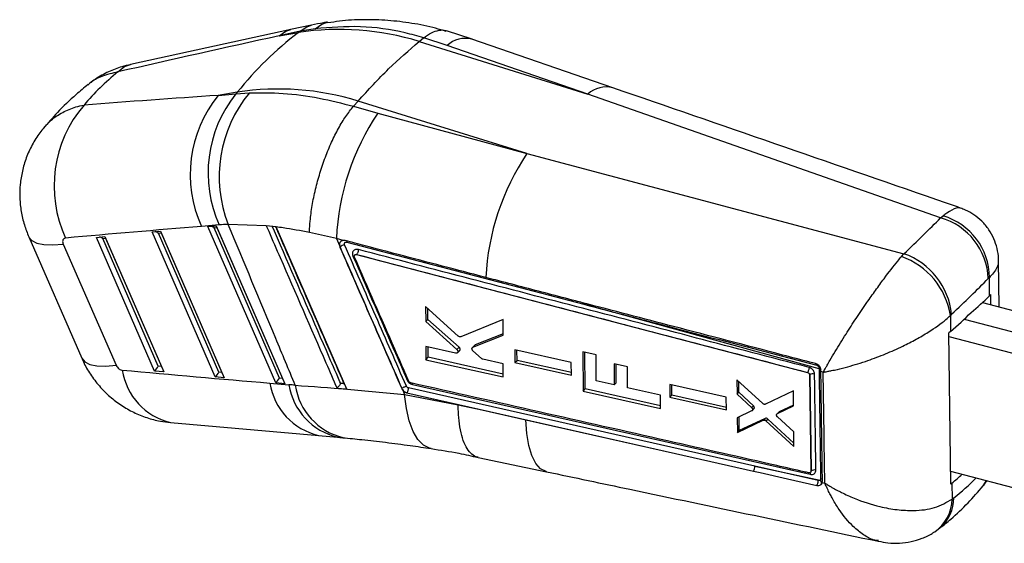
# Model space of a CAD drawing. Extents: x 21 to 399, y 25 to 275.
# Tile 1 of 12: x 21 to 101, y 66 to 109. Entities that reach past the tile are written whole.
import ezdxf

# ---------------------------------------------------------------- set-up
doc = ezdxf.new("R2010")
doc.units = 0
doc.layers.get('0').update_dxf_attribs({"linetype": 'CONTINUOUS'})

msp = doc.modelspace()

# ---------------------------------------------------------------- linework, layer by layer
at = {"color": 7, "linetype": 'CONTINUOUS'}
for p, q in [((43.320272, 107.897492), (30.30819, 105.070754)), ((44.978166, 108.253172), (43.285075, 107.890327)), ((45.281297, 107.961127), (44.055486, 107.753606)), ((44.055486, 107.753606), (42.362396, 107.390761)), ((42.362396, 107.390761), (43.922061, 107.652326)), ((43.922061, 107.652326), (44.055486, 107.753606)), ((53.721273, 106.927416), (54.089112, 107.229479)), ((54.090064, 107.230249), (54.089112, 107.229479)), ((55.988589, 106.601006), (54.090064, 107.230249)), ((58.017517, 107.112406), (55.952773, 107.789412)), ((69.445614, 103.167047), (58.009751, 107.106822)), ((53.721273, 106.927416), (67.424134, 102.662651)), ((67.424134, 102.662651), (55.988589, 106.601006)), ((38.967824, 102.816839), (37.408159, 102.555274)), ((37.408159, 102.555274), (38.851505, 102.67436)), ((38.967824, 102.816839), (38.851505, 102.67436)), ((38.851505, 102.67436), (39.952539, 102.760096)), ((96.04031, 92.610677), (67.424134, 102.662651)), ((48.395295, 101.672139), (48.394357, 101.671065)), ((48.394357, 101.671065), (50.360992, 101.108299)), ((48.767035, 102.091929), (48.395295, 101.672139)), ((62.469897, 97.827163), (48.767035, 102.091929)), ((50.360992, 101.108299), (62.469897, 97.827163)), ((62.469897, 97.827163), (93.063657, 89.705372)), ((96.04031, 92.610677), (96.242028, 92.775723)), ((37.495999, 92.043077), (36.052653, 91.92399)), ((36.567115, 91.915432), (37.246058, 91.981515)), ((42.080044, 79.231311), (36.567115, 91.915432)), ((37.246058, 91.981515), (42.819037, 79.159221)), ((41.319249, 91.969716), (38.227512, 92.078787)), ((42.112863, 91.888832), (41.317599, 91.973501)), ((41.317599, 91.973501), (41.319249, 91.969716)), ((42.115577, 91.882599), (42.112863, 91.888832)), ((27.540386, 91.036809), (28.219329, 91.102892)), ((28.219329, 91.102892), (32.993849, 80.117698)), ((32.053751, 91.476121), (32.732693, 91.542205)), ((37.167444, 79.710552), (32.053751, 91.476121)), ((32.565732, 91.3733), (32.795762, 91.395691)), ((37.465, 80.101085), (32.565732, 91.3733)), ((32.732693, 91.542205), (37.906443, 79.638459)), ((32.795762, 91.395691), (37.715375, 80.076662)), ((37.079097, 91.812613), (37.309127, 91.835002)), ((42.377595, 79.621846), (37.079097, 91.812613)), ((37.309127, 91.835002), (42.627975, 79.597421)), ((47.851415, 78.725865), (42.115577, 91.882599)), ((47.010143, 90.933165), (44.817723, 91.420411)), ((22.042028, 91.073704), (26.338336, 81.242029)), ((24.842315, 90.48928), (29.138629, 80.657601)), ((32.254849, 80.18979), (27.540386, 91.036809)), ((28.052368, 90.93399), (28.282398, 90.95638)), ((32.5524, 80.580326), (28.052368, 90.93399)), ((28.282398, 90.95638), (32.80278, 80.5559)), ((47.563754, 90.781446), (47.010143, 90.933165)), ((47.010143, 90.933165), (47.253134, 90.377593)), ((47.253134, 90.377593), (47.291969, 90.239254)), ((47.563754, 90.781446), (47.535327, 90.777702)), ((47.727625, 90.767246), (47.563754, 90.781446)), ((47.844809, 90.641602), (67.085741, 85.609639)), ((47.291969, 90.239254), (47.300107, 90.247196)), ((48.651306, 89.642735), (48.654219, 89.645578)), ((48.651306, 89.642735), (85.228289, 80.081289)), ((48.654219, 89.645578), (48.654684, 89.64553)), ((92.866459, 89.481065), (93.063657, 89.705372)), ((100.791203, 85.385511), (100.739516, 89.139005)), ((99.995085, 87.780753), (99.909995, 87.698121)), ((100.015615, 86.295323), (99.995085, 87.780753)), ((100.114778, 86.39618), (100.015615, 86.295323)), ((100.124913, 85.559056), (100.114778, 86.39618)), ((86.174676, 80.365756), (67.085741, 85.609639)), ((99.42965, 85.740145), (107.510388, 83.635414)), ((56.896967, 83.024267), (54.250878, 85.419037)), ((54.250878, 85.419037), (54.252511, 84.198674)), ((54.429254, 84.371181), (54.42065, 85.265389)), ((96.933341, 84.792816), (96.829135, 84.690689)), ((54.252511, 84.198674), (54.429254, 84.371181)), ((54.252511, 84.198674), (56.784184, 81.933242)), ((56.971209, 82.115784), (54.429254, 84.371181)), ((60.535684, 84.363954), (57.106374, 82.973638)), ((60.539512, 83.100782), (60.535684, 84.363954)), ((96.829135, 84.690689), (96.841723, 83.404158)), ((97.949452, 84.394484), (106.110302, 82.268887)), ((58.090164, 82.125925), (60.539512, 83.100782)), ((60.539213, 83.197908), (58.271395, 82.302812)), ((96.841723, 83.404158), (96.711448, 83.29607)), ((96.860218, 71.00737), (96.711448, 83.29607)), ((58.09017, 82.125925), (58.271395, 82.302812)), ((96.715216, 82.98476), (104.710216, 80.90236)), ((56.677621, 81.636285), (54.25462, 82.177305)), ((54.25462, 82.177305), (54.255418, 81.111561)), ((54.458724, 81.309994), (54.45079, 82.133502)), ((56.784184, 81.933242), (56.971209, 82.115784)), ((56.822574, 81.670601), (57.011549, 81.855046)), ((56.857073, 81.729309), (57.045476, 81.913196)), ((58.228608, 82.275094), (58.04704, 82.097878)), ((58.774995, 81.201675), (58.082604, 81.836273)), ((66.071116, 80.874318), (61.482676, 81.901034)), ((61.482676, 81.901034), (61.485658, 80.881863)), ((61.665094, 81.056998), (61.657345, 81.861949)), ((68.078247, 81.505374), (67.007658, 81.745515)), ((67.007658, 81.745515), (67.02234, 78.562463)), ((67.198701, 78.734597), (67.169468, 81.70922)), ((68.088785, 79.385113), (68.078247, 81.505374)), ((54.255418, 81.111561), (54.458724, 81.309994)), ((54.255418, 81.111561), (60.548506, 79.708435)), ((60.547937, 79.937729), (54.458724, 81.309994)), ((60.54588, 80.77247), (58.883841, 81.14363)), ((60.548506, 79.708435), (60.54588, 80.77247)), ((61.485658, 80.881863), (61.665094, 81.056998)), ((61.485658, 80.881863), (66.075364, 79.856328)), ((66.074502, 80.063292), (61.665094, 81.056998)), ((66.075364, 79.856328), (66.071116, 80.874318)), ((70.617333, 80.538488), (69.546649, 80.778531)), ((69.546649, 80.778531), (69.55585, 79.05703)), ((69.722557, 79.219741), (69.707592, 80.74245)), ((32.993849, 80.117698), (32.254849, 80.18979)), ((32.80278, 80.5559), (32.5524, 80.580326)), ((37.715375, 80.076662), (37.465, 80.101085)), ((70.627032, 78.817471), (70.617333, 80.538488)), ((85.228289, 80.081289), (85.228929, 80.081914)), ((85.228929, 80.081914), (85.229097, 80.081898)), ((86.173612, 80.449544), (86.174676, 80.365756)), ((86.324618, 80.16309), (86.323798, 80.249905)), ((86.324839, 80.146632), (86.324618, 80.16309)), ((86.513037, 80.094846), (86.324839, 80.146632)), ((37.906443, 79.638459), (37.167444, 79.710552)), ((41.607495, 79.212282), (43.148285, 79.081833)), ((42.819037, 79.159221), (42.080044, 79.231311)), ((42.627975, 79.597421), (42.377595, 79.621846)), ((53.173953, 79.102381), (85.456102, 71.811747)), ((69.55585, 79.05703), (68.088785, 79.385113)), ((69.55585, 79.05703), (69.722557, 79.219741)), ((81.612346, 77.545904), (79.512583, 79.469524)), ((79.512583, 79.469524), (79.521719, 78.323068)), ((79.670299, 78.468086), (79.661976, 79.332662)), ((85.407971, 79.866823), (85.415668, 79.874335)), ((85.407971, 79.866823), (85.513894, 72.067393)), ((85.415668, 79.874335), (85.522166, 72.075466)), ((52.31166, 78.767793), (52.320499, 78.776421)), ((52.320499, 78.776421), (52.320506, 78.776428)), ((52.39378, 78.634392), (52.544881, 78.289568)), ((52.729822, 78.419475), (52.732749, 78.422332)), ((52.729822, 78.419475), (58.804677, 77.048682)), ((52.732061, 78.422567), (52.732749, 78.422326)), ((52.732749, 78.422332), (74.526383, 73.501141)), ((80.97106, 72.475351), (52.856585, 78.820625)), ((67.02234, 78.562463), (67.198701, 78.734597)), ((67.02234, 78.562463), (73.311564, 77.158161)), ((73.310329, 77.356231), (67.198701, 78.734597)), ((73.304969, 78.218556), (70.627032, 78.817471)), ((78.646159, 78.057655), (74.058056, 79.084616)), ((74.058056, 79.084616), (74.064498, 78.06882)), ((74.224068, 78.224566), (74.216131, 79.049234)), ((79.521719, 78.323068), (79.670299, 78.468086)), ((79.521719, 78.323068), (80.701108, 77.230312)), ((80.849527, 77.375173), (79.670299, 78.468086)), ((84.097057, 78.594928), (81.832315, 77.497323)), ((84.108459, 77.361405), (84.097057, 78.594928)), ((52.544881, 78.289568), (56.891423, 77.458769)), ((73.311564, 77.158161), (73.304969, 78.218556)), ((74.064498, 78.06882), (74.224068, 78.224566)), ((74.064498, 78.06882), (78.653896, 77.043072)), ((78.652497, 77.226583), (74.224068, 78.224566)), ((78.653896, 77.043072), (78.646159, 78.057655)), ((56.891423, 77.458769), (58.804677, 77.048682)), ((58.804677, 77.048682), (62.391728, 76.239187)), ((80.702726, 76.949242), (79.536978, 76.381465)), ((80.701108, 77.230312), (80.849527, 77.375173)), ((80.735679, 76.972559), (80.884464, 77.117777)), ((80.774187, 77.051145), (80.922737, 77.196135)), ((82.907789, 76.862136), (82.762143, 76.71998)), ((82.796965, 76.744192), (84.108459, 77.361405)), ((82.796965, 76.744192), (82.942592, 76.886328)), ((84.107788, 77.43372), (82.942592, 76.886328)), ((33.540276, 76.009993), (45.580097, 74.955678)), ((62.391728, 76.239187), (74.526383, 73.501141)), ((79.536978, 76.381465), (79.546027, 75.21236)), ((79.546027, 75.21236), (81.647473, 76.202762)), ((79.700187, 75.362824), (79.689666, 76.455833)), ((81.795596, 76.347334), (79.700187, 75.362824)), ((81.647473, 76.202762), (81.795596, 76.347334)), ((81.867373, 76.152609), (82.015152, 76.296845)), ((81.867373, 76.152609), (84.138634, 74.056481)), ((84.136108, 74.33471), (82.015152, 76.296845)), ((84.12784, 75.245822), (82.798885, 76.460724)), ((79.546027, 75.21236), (79.700187, 75.362824)), ((84.138634, 74.056481), (84.12784, 75.245822)), ((45.56279, 74.957095), (47.10358, 74.826645)), ((58.514518, 73.186144), (64.066102, 72.017124)), ((74.526383, 73.501141), (80.849151, 72.074855)), ((80.97106, 72.475351), (86.256603, 71.348564)), ((86.111193, 71.317061), (80.97106, 72.475351)), ((85.349002, 71.929385), (85.32892, 71.932858)), ((85.474236, 71.966791), (85.480235, 71.972646)), ((85.513897, 72.067392), (85.522165, 72.075461)), ((96.847432, 72.063556), (104.841347, 69.981438)), ((86.434816, 71.141624), (86.447961, 71.24681)), ((86.434816, 71.141624), (86.638016, 71.09834)), ((99.805545, 71.293078), (99.746957, 71.208286)), ((96.860218, 71.00737), (96.958529, 71.089326)), ((96.958529, 71.089326), (96.970295, 69.802101)), ((96.970295, 69.802101), (97.104527, 69.899608))]:
    msp.add_line(p, q, dxfattribs=at)
at = {"color": 8, "linetype": 'CONTINUOUS', "flags": 128}
for points in [[(42.362396, 107.390761), (42.907618, 107.763551), (43.320856, 107.897602)], [(44.055486, 107.753606), (44.600708, 108.126395), (44.978985, 108.253347)], [(45.281297, 107.961127), (45.81613, 108.343101), (46.292036, 108.495085)], [(22.042002, 91.07377), (22.048927, 91.058433), (22.290175, 90.768531), (22.70176, 90.562853), (23.273926, 90.446274), (23.993122, 90.421555), (24.842315, 90.48928)], [(26.338336, 81.242029), (26.345235, 81.226758), (26.586483, 80.936855), (26.998068, 80.731178), (27.570233, 80.614599), (28.28943, 80.589879), (29.138629, 80.657601)], [(54.702627, 73.903638), (54.570797, 73.93006), (54.069558, 74.17401), (53.618943, 74.633432), (53.231464, 75.295574), (52.917872, 76.142053), (52.686875, 77.149371), (52.544881, 78.289568)], [(64.066123, 72.017789), (64.033124, 72.025296), (63.580025, 72.250717), (63.186332, 72.688238), (62.862866, 73.325827), (62.618525, 74.14595), (62.460025, 75.126055), (62.391728, 76.239187)], [(99.481642, 70.864162), (99.493766, 70.879061), (99.771664, 71.301903)]]:
    msp.add_lwpolyline(points, dxfattribs=at)
at = {"color": 7, "linetype": 'CONTINUOUS', "flags": 128}
for points in [[(29.277071, 104.456692), (29.822303, 104.886123), (30.308207, 105.07076)], [(52.755821, 79.450977), (52.802393, 79.459211), (52.842014, 79.461888)], [(80.849151, 72.074855), (81.387656, 71.953395), (83.607411, 71.452765), (85.9912, 70.915197)]]:
    msp.add_lwpolyline(points, dxfattribs=at)
at = {"color": 7, "linetype": 'CONTINUOUS'}
for centre, radius, start, end in [((47.241519, 85.929695), 21.974792, 72.85012976, 98.68821666), ((61.776486, 84.403737), 29.313434, 127.52350077, 141.08656646), ((68.90525, 101.038371), 2.198179, 75.70846553, 132.36044104), ((45.396992, 96.134628), 10.249202, 141.21107341, 204.25672886), ((46.840324, 96.253717), 10.249191, 141.21103143, 204.25676882), ((48.132427, 95.959097), 10.637864, 140.25886867, 201.39305933), ((42.287281, 81.094208), 21.974792, 72.85012976, 98.68821666), ((34.170508, 95.213087), 10.072312, 139.37059163, 204.86204844), ((66.863591, 90.034391), 19.873782, 146.13679869, 177.40796433), ((78.979916, 86.757149), 19.877776, 146.15803431, 177.03739537), ((94.771653, 87.763485), 5.22346, 0.18941473, 73.65058747), ((94.59771, 87.493943), 5.316208, 2.20107447, 74.2548514), ((47.845787, 89.605107), 0.842642, 101.9936957, 130.35960265), ((91.097476, 84.176208), 5.868349, 6.03139821, 70.42452766), ((90.851811, 83.780333), 6.046251, 8.65969025, 70.53650753), ((85.692325, 79.487396), 0.47567, 75.44768776, 125.56435022), ((86.111169, 80.123516), 0.331954, 54.74225574, 79.15706589), ((52.846387, 79.113948), 0.32777, 357.97751041, 17.06730529), ((80.282866, 72.466032), 0.688258, 325.36414453, 0.77578012), ((85.796902, 71.689949), 0.473392, 75.28061455, 125.47581968), ((86.094246, 71.116515), 0.283207, 334.97352964, 55.02085604), ((86.250448, 71.171125), 0.282929, 45.34935074, 80.73494145), ((93.708594, 69.834557), 3.261862, 304.59627052, 359.42989088)]:
    msp.add_arc(centre, radius, start, end, dxfattribs=at)
at = {"color": 8, "linetype": 'CONTINUOUS'}
for centre, radius, start, end in [((57.467794, 104.985195), 2.190637, 75.66685349, 132.47276004), ((66.756378, 85.630951), 0.330052, 356.29772558, 13.64310369), ((34.752839, 81.048115), 5.18203, 188.73486215, 256.46426861), ((86.155386, 80.146254), 0.220348, 29.26446346, 84.9774813), ((46.774278, 80.049064), 5.234105, 189.19941186, 256.61692587), ((48.31526, 79.91871), 5.234308, 189.20010767, 256.6103912), ((48.781173, 79.806551), 5.170689, 188.58561196, 256.11452555), ((94.013324, 69.834482), 3.091889, 309.54466712, 1.20693302)]:
    msp.add_arc(centre, radius, start, end, dxfattribs=at)
at = {"color": 7, "linetype": 'CONTINUOUS'}
for centre, major_axis, ratio, start_param, end_param in [((36.181098, 47.252235), (336.550178, 77.647901), 0.165902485, 1.514184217, 1.553038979), ((93.121725, 56.801514), (68.140425, -42.855665), 0.482920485, 2.977512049, 3.07433545), ((36.181098, 47.252235), (280.087611, 20.112271), 0.196156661, 1.552331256, 1.591186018), ((31.540786, 43.416369), (283.634305, 24.878624), 0.168410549, 1.540119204, 1.578973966), ((36.905083, 91.668768), (0.365573, -0.215121), 0.508785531, 1.388204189, 2.112948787), ((43.685199, 76.828169), (-11.15466, 13.261347), 0.675420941, 5.780367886, 5.836361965), ((45.189372, 54.348198), (56.951291, 46.004375), 0.060372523, 5.660243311, 5.765022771), ((32.391718, 91.229457), (0.365573, -0.215121), 0.508785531, 1.388204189, 2.112948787), ((27.878354, 90.790146), (0.365573, -0.215121), 0.508785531, 1.388204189, 2.112948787), ((45.189372, 54.348198), (60.245834, 41.819551), 0.106145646, 5.667404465, 5.772183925), ((44.656467, 98.730145), (60.912434, -1.196507), 0.455190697, 5.805898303, 5.861717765), ((44.656474, 98.72955), (60.892191, 1.002889), 0.508553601, 5.733394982, 5.789219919), ((58.376273, 82.131611), (0.153584, -0.137302), 0.781081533, 2.774592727, 3.0884105), ((-5.76658, 128.790582), (308.762042, -33.841847), 0.144120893, 4.843065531, 4.882205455), ((32.378391, 80.43648), (0.206369, 0.283624), 0.204479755, 3.82421539, 5.385589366), ((37.290988, 79.95724), (0.206369, 0.283624), 0.204479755, 3.82421539, 5.385589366), ((42.203584, 79.478001), (0.206369, 0.283624), 0.204479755, 3.82421539, 5.385589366), ((57.568039, 27.491336), (-37.839824, 44.986314), 0.675420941, 5.679431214, 5.690637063), ((80.735418, 77.260136), (0.15457, -0.138183), 0.781081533, 0.496417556, 1.530264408), ((80.736743, 77.261316), (0.153642, -0.137354), 0.781081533, 6.230003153, 6.77043974), ((83.055374, 76.718731), (0.153499, -0.137226), 0.781081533, 2.826885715, 3.0884105), ((81.906062, 76.181021), (0.151845, -0.135747), 0.781081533, 1.550504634, 2.819451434), ((44.798546, 86.897341), (60.898728, 0.458152), 0.512096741, 5.736981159, 5.763913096)]:
    msp.add_ellipse(centre, major_axis=major_axis, ratio=ratio, start_param=start_param, end_param=end_param, dxfattribs=at)
at = {"color": 8, "linetype": 'CONTINUOUS'}
msp.add_ellipse((44.246127, 132.904484), major_axis=(-53.511431, 62.470027), ratio=0.482050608, start_param=3.12030803, end_param=3.181818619, dxfattribs=at)
at = {"color": 7, "linetype": 'CONTINUOUS'}
for points, knots in [([(55.906543, 107.746954), (55.624933, 107.834683), (54.71387, 108.118503), (53.133526, 108.422018), (51.182579, 108.662102), (49.222076, 108.711567), (47.590195, 108.638958), (46.625519, 108.483051), (46.30466, 108.431195)], [0, 0, 0, 0, 0.090417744, 0.292518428, 0.494820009, 0.697127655, 0.899262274, 1, 1, 1, 1]), ([(46.298762, 108.496137), (46.188208, 108.478685), (45.745292, 108.408767), (45.307034, 108.319876), (44.978166, 108.253172)], [0, 0, 0, 0, 0.249602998, 1, 1, 1, 1]), ([(54.089112, 107.229479), (53.58974, 107.367591), (51.893407, 107.836749), (48.919846, 108.262873), (46.505133, 108.06262), (45.281297, 107.961127)], [0, 0, 0, 0, 0.170642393, 0.579661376, 1, 1, 1, 1]), ([(54.090064, 107.230249), (54.302735, 107.381392), (54.734245, 107.688061), (55.333217, 107.853497), (55.735572, 107.887193), (55.907909, 107.797371), (55.920562, 107.790777)], [0, 0, 0, 0, 0.321726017, 0.652782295, 0.974507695, 1, 1, 1, 1]), ([(48.767035, 102.091929), (49.592844, 102.992898), (51.250784, 104.801732), (52.895686, 106.217056), (53.721273, 106.927416)], [0, 0, 0, 0, 0.4980935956, 1, 1, 1, 1]), ([(30.312938, 105.049187), (30.070017, 104.998485), (29.454047, 104.869921), (28.485083, 104.46406), (27.652111, 104.035035), (27.221909, 103.691348), (27.119051, 103.609174)], [0, 0, 0, 0, 0.210236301, 0.533090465, 0.888364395, 1, 1, 1, 1]), ([(26.862744, 103.438879), (26.534247, 103.168372), (25.661934, 102.450049), (24.429301, 101.271483), (23.595456, 100.310294), (23.21843, 99.87569)], [0, 0, 0, 0, 0.248647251, 0.66027373, 1, 1, 1, 1]), ([(97.652962, 93.415975), (97.009036, 93.639657), (87.611212, 96.904201), (78.206773, 100.145532), (69.446714, 103.164772)], [0, 0, 0, 0, 0.068518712, 1, 1, 1, 1]), ([(39.952539, 102.760096), (40.849478, 102.767427), (42.66008, 102.782226), (45.516181, 102.409472), (47.462694, 101.910976), (48.395295, 101.672139)], [0, 0, 0, 0, 0.338340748, 0.682989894, 1, 1, 1, 1]), ([(44.817723, 91.420411), (44.819082, 91.459642), (44.829501, 91.760428), (44.879027, 92.475998), (45.030682, 93.613524), (45.298528, 94.933194), (45.659317, 96.258248), (46.099375, 97.551464), (46.609174, 98.775278), (47.171688, 99.893926), (47.772519, 100.888014), (48.187077, 101.410048), (48.394357, 101.671065)], [0, 0, 0, 0, 0.011482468, 0.088035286, 0.202035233, 0.316034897, 0.430030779, 0.544026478, 0.658019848, 0.77201303, 0.886006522, 1, 1, 1, 1]), ([(23.282854, 99.921733), (23.168368, 99.791761), (22.797292, 99.370494), (22.305676, 98.552484), (21.825227, 97.509164), (21.502133, 96.419997), (21.328075, 95.324719), (21.297234, 94.217956), (21.410583, 93.121046), (21.649761, 92.059075), (21.917081, 91.39563), (22.046097, 91.075432)], [0, 0, 0, 0, 0.055142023, 0.17872702, 0.302103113, 0.42060673, 0.539475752, 0.654591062, 0.772406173, 0.890156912, 1, 1, 1, 1]), ([(100.726564, 89.135489), (100.729582, 89.198781), (100.745563, 89.533882), (100.633085, 90.144425), (100.378585, 90.935547), (99.960614, 91.687538), (99.412053, 92.350001), (98.762668, 92.87854), (98.170361, 93.228529), (97.786175, 93.357038), (97.648453, 93.403106)], [0, 0, 0, 0, 0.033874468, 0.17935195, 0.327471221, 0.476883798, 0.635651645, 0.783630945, 0.922436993, 1, 1, 1, 1]), ([(43.668427, 79.034634), (43.141001, 80.303456), (41.333357, 84.652082), (39.515185, 88.999699), (38.227512, 92.078787)], [0, 0, 0, 0, 0.2917755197, 1, 1, 1, 1]), ([(41.319249, 91.969716), (41.383845, 91.821396), (41.758343, 90.961501), (43.372585, 87.255404), (45.221397, 83.011728), (46.760643, 79.479955), (47.059653, 78.793879)], [0, 0, 0, 0, 0.0337675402, 0.1957685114, 0.8437714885, 1, 1, 1, 1]), ([(44.817723, 91.420411), (44.100532, 91.56309), (43.186537, 91.744921), (42.305323, 91.858206), (42.115577, 91.882599)], [0, 0, 0, 0, 0.784676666, 1, 1, 1, 1]), ([(25.031671, 90.978335), (25.019829, 90.976849), (24.966314, 90.970132), (24.883781, 90.930692), (24.822004, 90.848198), (24.792503, 90.743329), (24.79264, 90.626537), (24.826448, 90.533123), (24.842315, 90.48928)], [0, 0, 0, 0, 0.060464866, 0.273246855, 0.486139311, 0.609925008, 0.816921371, 1, 1, 1, 1]), ([(47.535327, 90.777702), (47.501027, 90.769037), (47.420226, 90.748626), (47.321231, 90.66902), (47.256001, 90.546666), (47.24583, 90.441344), (47.252374, 90.38423), (47.253134, 90.377593)], [0, 0, 0, 0, 0.190714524, 0.449266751, 0.707736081, 0.966039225, 1, 1, 1, 1]), ([(47.670676, 90.429356), (47.663503, 90.450885), (47.649499, 90.492915), (47.656296, 90.553243), (47.682121, 90.602533), (47.725906, 90.636141), (47.782298, 90.651965), (47.823987, 90.645049), (47.844809, 90.641596)], [0, 0, 0, 0, 0.173759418, 0.339219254, 0.504553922, 0.669819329, 0.83509059, 1, 1, 1, 1]), ([(52.688525, 78.961083), (51.860281, 80.853105), (50.187109, 84.675259), (48.515049, 88.498615), (47.670683, 90.429354)], [0, 0, 0, 0, 0.495014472, 1, 1, 1, 1]), ([(59.128707, 87.784515), (58.985799, 87.821888), (58.105353, 88.052143), (54.839472, 88.906324), (51.182028, 89.863199), (48.262308, 90.62732), (47.727625, 90.767252)], [0, 0, 0, 0, 0.037599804, 0.231650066, 0.859293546, 1, 1, 1, 1]), ([(47.291969, 90.239254), (48.128301, 88.327047), (49.800965, 84.502636), (51.474761, 80.679407), (52.31166, 78.767793)], [0, 0, 0, 0, 0.500000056, 1, 1, 1, 1]), ([(47.300107, 90.247196), (48.144847, 88.316126), (49.817729, 84.491931), (51.491784, 80.668951), (52.320506, 78.776428)], [0, 0, 0, 0, 0.504961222, 1, 1, 1, 1]), ([(48.788214, 90.041653), (48.787444, 90.04185), (48.734847, 90.055293), (48.629086, 90.065012), (48.493003, 90.028359), (48.403671, 89.960672), (48.339554, 89.870738), (48.303902, 89.755875), (48.311081, 89.623527), (48.340654, 89.543768), (48.351467, 89.514603)], [0, 0, 0, 0, 0.002468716, 0.168514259, 0.334549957, 0.48459699, 0.572485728, 0.738425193, 0.904352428, 1, 1, 1, 1]), ([(48.351467, 89.514603), (48.360942, 89.516448), (48.383986, 89.520937), (48.425884, 89.525985), (48.448909, 89.522799), (48.463294, 89.520808)], [0, 0, 0, 0, 0.2076005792, 0.5049472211, 1, 1, 1, 1]), ([(48.351467, 89.514603), (49.08525, 87.837218), (50.552925, 84.482198), (52.021486, 81.128135), (52.755821, 79.450977)], [0, 0, 0, 0, 0.499962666, 1, 1, 1, 1]), ([(48.476311, 89.431141), (48.469899, 89.450386), (48.456275, 89.491279), (48.461786, 89.551329), (48.487833, 89.601709), (48.53045, 89.636878), (48.567911, 89.644433), (48.586185, 89.648118)], [0, 0, 0, 0, 0.189476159, 0.402611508, 0.60483211, 0.807227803, 1, 1, 1, 1]), ([(48.586185, 89.648118), (48.587318, 89.64827), (48.609141, 89.651188), (48.632281, 89.648307), (48.654219, 89.645575)], [0, 0, 0, 0, 0.051897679, 1, 1, 1, 1]), ([(48.586185, 89.648118), (48.587456, 89.648237), (48.608301, 89.65018), (48.63048, 89.646339), (48.651306, 89.642732)], [0, 0, 0, 0, 0.06098146, 1, 1, 1, 1]), ([(48.788214, 90.041653), (48.785124, 90.005783), (48.778945, 89.934043), (48.747266, 89.817337), (48.704155, 89.712256), (48.671175, 89.667772), (48.654684, 89.64553)], [0, 0, 0, 0, 0.250005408, 0.500002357, 0.750001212, 1, 1, 1, 1]), ([(48.654684, 89.64553), (54.754521, 88.050079), (66.944333, 84.861758), (79.137352, 81.674336), (85.228929, 80.081914)], [0, 0, 0, 0, 0.500404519, 1, 1, 1, 1]), ([(85.363507, 80.482118), (79.271779, 82.073827), (67.078413, 85.259834), (54.88825, 88.44685), (48.788214, 90.041653)], [0, 0, 0, 0, 0.499593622, 1, 1, 1, 1]), ([(52.881709, 79.370146), (52.812804, 79.527413), (52.432691, 80.394967), (50.963756, 83.74815), (49.564538, 86.944902), (48.476311, 89.431141)], [0, 0, 0, 0, 0.046903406, 0.258739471, 1, 1, 1, 1]), ([(86.513037, 80.094846), (86.515387, 80.09909), (86.518134, 80.104048), (86.522638, 80.112156), (86.527835, 80.121531), (86.537793, 80.139455), (86.554687, 80.169833), (86.583223, 80.221031), (86.631652, 80.307569), (86.714471, 80.45467), (86.858253, 80.707397), (87.115221, 81.151726), (87.606415, 81.979199), (88.313854, 83.121813), (89.184975, 84.463845), (89.996497, 85.663325), (90.758337, 86.745173), (91.616595, 87.918637), (92.331156, 88.84024), (92.765034, 89.359646), (92.866459, 89.481065)], [0, 0, 0, 0, 0.001490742, 0.001741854, 0.002846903, 0.004778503, 0.008021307, 0.01346517, 0.02260729, 0.037973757, 0.063867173, 0.107815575, 0.184018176, 0.325715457, 0.450190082, 0.574613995, 0.675061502, 0.77548284, 0.94751585, 1, 1, 1, 1]), ([(66.970262, 85.734395), (66.787941, 85.782049), (65.867962, 86.022506), (63.517309, 86.636963), (61.085812, 87.272705), (59.391994, 87.715662), (59.128707, 87.784515)], [0, 0, 0, 0, 0.069746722, 0.351935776, 0.899265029, 1, 1, 1, 1]), ([(85.885128, 80.794732), (85.734627, 80.834002), (84.846142, 81.065829), (81.005872, 82.068005), (74.851003, 83.674991), (69.435242, 85.090244), (66.970262, 85.734395)], [0, 0, 0, 0, 0.023865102, 0.140887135, 0.608975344, 1, 1, 1, 1]), ([(67.085741, 85.609639), (69.544241, 84.965735), (75.846593, 83.31509), (82.150877, 81.665747), (85.995908, 80.659799)], [0, 0, 0, 0, 0.390092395, 1, 1, 1, 1]), ([(86.513037, 80.094846), (86.518175, 80.09572), (86.524179, 80.096742), (86.534008, 80.098416), (86.545361, 80.100361), (86.567067, 80.104096), (86.60382, 80.110482), (86.665702, 80.121387), (86.770129, 80.140254), (86.947142, 80.173522), (87.249924, 80.234074), (87.778403, 80.350209), (88.750919, 80.595725), (90.067179, 81.002208), (91.576354, 81.572768), (92.895116, 82.159051), (94.057114, 82.757178), (95.288239, 83.479928), (96.217931, 84.141541), (96.71333, 84.586641), (96.829135, 84.690689)], [0, 0, 0, 0, 0.001490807, 0.001741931, 0.002848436, 0.004780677, 0.008024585, 0.013469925, 0.022614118, 0.037983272, 0.063880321, 0.107832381, 0.184036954, 0.32571566, 0.450190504, 0.574614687, 0.675062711, 0.77548436, 0.9475167, 1, 1, 1, 1]), ([(57.106374, 82.973638), (57.087393, 82.968637), (57.049431, 82.958635), (56.984457, 82.97041), (56.932537, 82.995152), (56.905756, 83.017073), (56.896967, 83.024267)], [0, 0, 0, 0, 0.2866819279, 0.5733591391, 0.8599981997, 1, 1, 1, 1]), ([(56.857073, 81.729309), (56.849978, 81.712112), (56.835789, 81.677719), (56.791202, 81.644273), (56.736766, 81.628234), (56.696762, 81.633679), (56.677621, 81.636285)], [0, 0, 0, 0, 0.255030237, 0.510046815, 0.765566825, 1, 1, 1, 1]), ([(56.784184, 81.933242), (56.800044, 81.916647), (56.831766, 81.883457), (56.8585, 81.822263), (56.865557, 81.769189), (56.859345, 81.739987), (56.857073, 81.729309)], [0, 0, 0, 0, 0.279855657, 0.559715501, 0.83901424, 1, 1, 1, 1]), ([(57.045476, 81.913196), (57.048457, 81.931985), (57.054419, 81.969562), (57.036657, 82.031343), (57.006582, 82.081316), (56.980746, 82.106491), (56.971209, 82.115784)], [0, 0, 0, 0, 0.2788237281, 0.5576358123, 0.8367094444, 1, 1, 1, 1]), ([(57.009783, 81.857003), (57.014779, 81.860816), (57.032771, 81.87455), (57.040148, 81.896988), (57.045476, 81.913196)], [0, 0, 0, 0, 0.277676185, 1, 1, 1, 1]), ([(58.082604, 81.836273), (58.066795, 81.853763), (58.035177, 81.888743), (58.009782, 81.95207), (58.004446, 82.006613), (58.012109, 82.036284), (58.014941, 82.047246)], [0, 0, 0, 0, 0.279093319, 0.558206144, 0.836773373, 1, 1, 1, 1]), ([(58.014941, 82.047246), (58.023046, 82.064251), (58.039435, 82.098631), (58.073137, 82.116762), (58.09017, 82.125925)], [0, 0, 0, 0, 0.4945941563, 1, 1, 1, 1]), ([(26.352295, 81.247996), (26.392999, 81.143951), (26.573848, 80.681682), (27.040462, 79.909541), (27.754152, 78.953621), (28.60332, 78.107777), (29.542808, 77.392372), (30.547426, 76.817911), (31.611958, 76.389457), (32.614508, 76.114841), (33.264155, 76.0521), (33.536343, 76.025813)], [0, 0, 0, 0, 0.035923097, 0.159604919, 0.288275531, 0.419152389, 0.543527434, 0.667201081, 0.790216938, 0.912105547, 1, 1, 1, 1]), ([(58.883841, 81.14363), (58.862908, 81.150042), (58.823816, 81.162016), (58.79048, 81.189096), (58.774995, 81.201675)], [0, 0, 0, 0, 0.535495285, 1, 1, 1, 1]), ([(86.323798, 80.249905), (86.317858, 80.303678), (86.305411, 80.416357), (86.213934, 80.578081), (86.084713, 80.70562), (85.96914, 80.769904), (85.901368, 80.789935), (85.885128, 80.794735)], [0, 0, 0, 0, 0.233021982, 0.488288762, 0.709338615, 0.93034902, 1, 1, 1, 1]), ([(29.138629, 80.657601), (29.141708, 80.65076), (29.166863, 80.59487), (29.232138, 80.492383), (29.339923, 80.386196), (29.461327, 80.30658), (29.556803, 80.270365), (29.61701, 80.262887), (29.630912, 80.26116)], [0, 0, 0, 0, 0.03350858, 0.273753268, 0.513954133, 0.67368751, 0.924655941, 1, 1, 1, 1]), ([(85.228289, 80.081289), (85.249032, 80.073893), (85.290519, 80.059099), (85.345007, 80.014544), (85.385512, 79.959394), (85.404999, 79.907527), (85.407212, 79.877188), (85.407968, 79.866824)], [0, 0, 0, 0, 0.2210815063, 0.4421606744, 0.6634264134, 0.8850193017, 1, 1, 1, 1]), ([(85.363507, 80.482118), (85.360556, 80.446104), (85.354654, 80.374075), (85.322823, 80.255984), (85.279235, 80.149438), (85.245809, 80.104411), (85.229097, 80.081898)], [0, 0, 0, 0, 0.2499998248, 0.4999996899, 0.7499996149, 1, 1, 1, 1]), ([(85.229097, 80.081898), (85.242215, 80.078366), (85.276869, 80.069035), (85.329705, 80.037935), (85.378008, 79.988526), (85.409306, 79.931142), (85.413618, 79.892632), (85.415667, 79.874338)], [0, 0, 0, 0, 0.135097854, 0.356869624, 0.578403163, 0.799734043, 1, 1, 1, 1]), ([(85.811841, 79.947806), (85.806815, 79.993349), (85.796237, 80.0892), (85.721164, 80.234654), (85.605352, 80.362305), (85.478434, 80.445211), (85.39513, 80.471963), (85.363507, 80.482118)], [0, 0, 0, 0, 0.200371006, 0.421711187, 0.643076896, 0.864509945, 1, 1, 1, 1]), ([(85.917177, 72.147807), (85.914841, 72.32291), (85.903161, 73.198427), (85.86832, 75.79866), (85.835317, 78.223356), (85.811844, 79.947805)], [0, 0, 0, 0, 0.067337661, 0.336688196, 1, 1, 1, 1]), ([(85.995908, 80.659802), (86.006651, 80.65644), (86.037965, 80.64664), (86.087181, 80.616427), (86.134376, 80.56714), (86.166728, 80.508597), (86.171332, 80.469118), (86.173615, 80.449544)], [0, 0, 0, 0, 0.11706904, 0.341267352, 0.563663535, 0.783651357, 1, 1, 1, 1]), ([(86.174676, 80.365756), (86.177089, 80.19072), (86.189149, 79.315544), (86.229948, 76.344073), (86.2677, 73.547062), (86.296, 71.450363)], [0, 0, 0, 0, 0.05890756, 0.294536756, 1, 1, 1, 1]), ([(86.447957, 71.24681), (86.445809, 71.404053), (86.434095, 72.261611), (86.393369, 75.228535), (86.354226, 78.037654), (86.324839, 80.146632)], [0, 0, 0, 0, 0.052995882, 0.289025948, 1, 1, 1, 1]), ([(86.638016, 71.09834), (86.617222, 72.58201), (86.575186, 75.58135), (86.5339, 78.579683), (86.513037, 80.094846)], [0, 0, 0, 0, 0.494665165, 1, 1, 1, 1]), ([(47.356173, 79.185652), (47.355735, 79.184883), (47.337397, 79.152663), (47.294834, 79.084269), (47.224683, 78.984781), (47.159819, 78.902029), (47.104787, 78.837933), (47.074419, 78.808292), (47.059653, 78.793879)], [0, 0, 0, 0, 0.00656183, 0.27471494, 0.524347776, 0.69322849, 0.850842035, 1, 1, 1, 1]), ([(47.61955, 79.162726), (47.591671, 79.165112), (47.503748, 79.172637), (47.416058, 79.180371), (47.356173, 79.185652)], [0, 0, 0, 0, 0.317085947, 1, 1, 1, 1]), ([(47.61955, 79.162726), (47.620478, 79.162007), (47.6444, 79.143479), (47.666015, 79.123083), (47.686791, 79.103479)], [0, 0, 0, 0, 0.038808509, 1, 1, 1, 1]), ([(52.755821, 79.450977), (52.766693, 79.428698), (52.801623, 79.357121), (52.892009, 79.248105), (53.027867, 79.147817), (53.126924, 79.117008), (53.173953, 79.102381)], [0, 0, 0, 0, 0.13463668, 0.432557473, 0.730594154, 1, 1, 1, 1]), ([(53.049297, 79.230461), (53.029043, 79.23689), (52.987425, 79.250101), (52.931995, 79.292893), (52.897994, 79.336128), (52.885116, 79.36303), (52.88171, 79.370146)], [0, 0, 0, 0, 0.289451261, 0.594785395, 0.892814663, 1, 1, 1, 1]), ([(85.32892, 71.932858), (85.208686, 71.960058), (84.348889, 72.154567), (80.530839, 73.018251), (69.89118, 75.424611), (59.991119, 77.661781), (53.049297, 79.230461)], [0, 0, 0, 0, 0.011174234, 0.079907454, 0.354840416, 1, 1, 1, 1]), ([(43.668427, 79.034634), (45.054762, 78.93586), (47.848662, 78.736801), (50.971564, 78.439399), (52.544881, 78.289568)], [0, 0, 0, 0, 0.496200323, 1, 1, 1, 1]), ([(47.059653, 78.793879), (47.221867, 78.779356), (47.484818, 78.755814), (47.749872, 78.734161), (47.851415, 78.725865)], [0, 0, 0, 0, 0.616893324, 1, 1, 1, 1]), ([(52.31166, 78.767793), (52.335295, 78.722945), (52.359598, 78.676827), (52.392865, 78.635528), (52.39378, 78.634392)], [0, 0, 0, 0, 0.972483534, 1, 1, 1, 1]), ([(52.320499, 78.776421), (52.335776, 78.746183), (52.37606, 78.666444), (52.477674, 78.552141), (52.606722, 78.464566), (52.695095, 78.432257), (52.731368, 78.422729), (52.731388, 78.422723)], [0, 0, 0, 0, 0.183766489, 0.484594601, 0.785775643, 0.999882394, 1, 1, 1, 1]), ([(52.320506, 78.776428), (52.339098, 78.792708), (52.37628, 78.825269), (52.460451, 78.875401), (52.55416, 78.919338), (52.622129, 78.943033), (52.665822, 78.955298), (52.679176, 78.958487), (52.688671, 78.960754)], [0, 0, 0, 0, 0.2238243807, 0.4476464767, 0.6714790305, 0.8952981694, 0.9255594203, 1, 1, 1, 1]), ([(52.39378, 78.634392), (52.428311, 78.597344), (52.502013, 78.51827), (52.623815, 78.449341), (52.702853, 78.427068), (52.729822, 78.419468)], [0, 0, 0, 0, 0.3673857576, 0.7841406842, 1, 1, 1, 1]), ([(52.856585, 78.820625), (52.841682, 78.825122), (52.805642, 78.835997), (52.752648, 78.871361), (52.711116, 78.916846), (52.694713, 78.948964), (52.688525, 78.961081)], [0, 0, 0, 0, 0.212953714, 0.514988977, 0.817019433, 1, 1, 1, 1]), ([(52.731388, 78.422723), (52.731406, 78.422719), (52.73163, 78.422667), (52.731855, 78.422615), (52.732061, 78.422567)], [0, 0, 0, 0, 0.080817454, 1, 1, 1, 1]), ([(52.732061, 78.422567), (52.746174, 78.441518), (52.774399, 78.479422), (52.811799, 78.567231), (52.840131, 78.666015), (52.851977, 78.741814), (52.855934, 78.792251), (52.856342, 78.810039), (52.856585, 78.820625)], [0, 0, 0, 0, 0.2178535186, 0.4357086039, 0.6535625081, 0.8714170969, 0.9234680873, 1, 1, 1, 1]), ([(81.832315, 77.497323), (81.814447, 77.491111), (81.778711, 77.478688), (81.715363, 77.486059), (81.657539, 77.509316), (81.626031, 77.534824), (81.612346, 77.545904)], [0, 0, 0, 0, 0.265350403, 0.530699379, 0.796158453, 1, 1, 1, 1]), ([(58.516928, 73.199079), (58.497661, 73.199292), (58.310649, 73.20136), (58.000526, 73.41694), (57.60842, 73.861308), (57.294029, 74.530271), (57.063514, 75.383942), (56.931335, 76.333647), (56.895128, 77.057177), (56.891806, 77.417278), (56.891423, 77.458769)], [0, 0, 0, 0, 0.019061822, 0.185026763, 0.350994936, 0.516963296, 0.682937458, 0.84891159, 0.982591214, 1, 1, 1, 1]), ([(80.701105, 77.230307), (80.716622, 77.213006), (80.747657, 77.178402), (80.774713, 77.114004), (80.774366, 77.072535), (80.774187, 77.051145)], [0, 0, 0, 0, 0.3262177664, 0.6524569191, 1, 1, 1, 1]), ([(80.774187, 77.051145), (80.769519, 77.032724), (80.760185, 76.995884), (80.729858, 76.964344), (80.708246, 76.952314), (80.702726, 76.949242)], [0, 0, 0, 0, 0.426825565, 0.853621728, 1, 1, 1, 1]), ([(82.725334, 76.651081), (82.731138, 76.668939), (82.742745, 76.704652), (82.77359, 76.732156), (82.793487, 76.742402), (82.796965, 76.744194)], [0, 0, 0, 0, 0.4521200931, 0.9042127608, 1, 1, 1, 1]), ([(81.647473, 76.202762), (81.665492, 76.208797), (81.701528, 76.220867), (81.765092, 76.212895), (81.822691, 76.189177), (81.853922, 76.163617), (81.867373, 76.152609)], [0, 0, 0, 0, 0.266155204, 0.532288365, 0.798560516, 1, 1, 1, 1]), ([(82.798885, 76.460724), (82.783064, 76.477981), (82.751423, 76.512497), (82.725607, 76.575091), (82.720806, 76.622048), (82.72456, 76.646121), (82.725334, 76.651081)], [0, 0, 0, 0, 0.306896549, 0.613800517, 0.920414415, 1, 1, 1, 1]), ([(47.10358, 74.826645), (47.138711, 74.823645), (47.279257, 74.81164), (47.420456, 74.798291), (47.526361, 74.788279)], [0, 0, 0, 0, 0.249963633, 1, 1, 1, 1]), ([(47.539122, 74.782774), (48.04847, 74.732767), (49.15953, 74.623684), (50.990825, 74.411123), (52.867792, 74.170839), (54.133492, 73.984768), (54.703647, 73.900949)], [0, 0, 0, 0, 0.231382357, 0.504722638, 0.776894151, 1, 1, 1, 1]), ([(54.699782, 73.895684), (55.449396, 73.781768), (56.710911, 73.590061), (57.983815, 73.293438), (58.500337, 73.173074)], [0, 0, 0, 0, 0.594217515, 1, 1, 1, 1]), ([(64.066589, 72.018555), (66.313287, 71.545224), (75.28884, 69.65427), (84.261938, 67.782189), (90.988952, 66.378714)], [0, 0, 0, 0, 0.250313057, 1, 1, 1, 1]), ([(85.513897, 72.067392), (85.511957, 72.047984), (85.508077, 72.009168), (85.476201, 71.963498), (85.429059, 71.934194), (85.383194, 71.92634), (85.355779, 71.928781), (85.349002, 71.929385)], [0, 0, 0, 0, 0.231278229, 0.462560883, 0.693625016, 0.924274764, 1, 1, 1, 1]), ([(85.427363, 71.937581), (85.434301, 71.927135), (85.451725, 71.900902), (85.454458, 71.845243), (85.456102, 71.811747)], [0, 0, 0, 0, 0.398204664, 1, 1, 1, 1]), ([(85.456102, 71.811747), (85.495222, 71.805726), (85.58638, 71.791698), (85.719199, 71.820428), (85.832874, 71.897415), (85.905295, 72.011009), (85.913338, 72.103546), (85.917184, 72.147806)], [0, 0, 0, 0, 0.161074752, 0.375336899, 0.58953295, 0.803679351, 1, 1, 1, 1]), ([(85.9912, 70.915197), (86.004196, 70.933173), (86.03123, 70.970566), (86.06752, 71.056202), (86.09493, 71.153579), (86.109612, 71.24461), (86.110721, 71.295426), (86.111193, 71.317061)], [0, 0, 0, 0, 0.201389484, 0.418920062, 0.636448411, 0.845215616, 1, 1, 1, 1]), ([(86.256603, 71.348564), (86.24207, 71.338102), (86.212847, 71.317067), (86.15993, 71.309191), (86.125215, 71.314797), (86.111193, 71.317061)], [0, 0, 0, 0, 0.370971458, 0.745928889, 1, 1, 1, 1]), ([(86.296003, 71.450362), (86.294443, 71.430556), (86.291338, 71.391122), (86.268146, 71.362707), (86.256603, 71.348564)], [0, 0, 0, 0, 0.502272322, 1, 1, 1, 1]), ([(86.350864, 70.996708), (86.376276, 71.026972), (86.412269, 71.069836), (86.429694, 71.125316), (86.434816, 71.141624)], [0, 0, 0, 0, 0.706051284, 1, 1, 1, 1]), ([(99.476935, 70.867976), (99.561395, 70.964106), (99.658293, 71.074393), (99.73684, 71.198103), (99.746922, 71.213981)], [0, 0, 0, 0, 0.871644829, 1, 1, 1, 1]), ([(85.9912, 70.915197), (86.048831, 70.908094), (86.158365, 70.894595), (86.278962, 70.936428), (86.331812, 70.980736), (86.350864, 70.996708)], [0, 0, 0, 0, 0.415235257, 0.789200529, 1, 1, 1, 1]), ([(86.638016, 71.09834), (86.643178, 71.095103), (86.64914, 71.091363), (86.657382, 71.086197), (86.666111, 71.080741), (86.683565, 71.069837), (86.714832, 71.050392), (86.767641, 71.017755), (86.857016, 70.963131), (87.008823, 70.872066), (87.268567, 70.721138), (87.607241, 70.534882), (88.205911, 70.227258), (89.357031, 69.705763), (90.890219, 69.206055), (92.512817, 68.914228), (94.033273, 68.836981), (95.657056, 69.034176), (96.522609, 69.540314), (96.970295, 69.802101)], [0, 0, 0, 0, 0.001492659, 0.00172394, 0.00238222, 0.004013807, 0.006762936, 0.011395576, 0.019203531, 0.032372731, 0.054625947, 0.092434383, 0.126361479, 0.218105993, 0.399127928, 0.520672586, 0.642163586, 0.814917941, 1, 1, 1, 1]), ([(95.983718, 67.451676), (96.279921, 67.689564), (97.075418, 68.32845), (98.263644, 69.449323), (99.083452, 70.401647), (99.482336, 70.865007)], [0, 0, 0, 0, 0.233479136, 0.627043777, 1, 1, 1, 1]), ([(90.981562, 66.384086), (91.24118, 66.332698), (91.808896, 66.220326), (92.708805, 66.208735), (93.645061, 66.326331), (94.532355, 66.601408), (95.176489, 66.88483), (95.488375, 67.114739), (95.553639, 67.162849)], [0, 0, 0, 0, 0.168359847, 0.368158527, 0.565565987, 0.759021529, 0.949573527, 1, 1, 1, 1]), ([(95.634647, 67.209316), (95.676423, 67.233581), (95.798401, 67.304429), (95.906616, 67.394589), (95.977768, 67.45387)], [0, 0, 0, 0, 0.342490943, 1, 1, 1, 1])]:
    msp.add_open_spline(points, degree=3, knots=knots, dxfattribs=at)
at = {"color": 8, "linetype": 'CONTINUOUS'}
for points, knots in [([(29.277071, 104.456692), (28.829984, 104.351415), (28.011208, 104.158614), (27.205995, 103.743102), (26.883283, 103.435985), (26.825719, 103.381203)], [0, 0, 0, 0, 0.4970570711, 0.9102870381, 1, 1, 1, 1]), ([(23.28484, 99.920054), (23.471742, 100.136202), (23.900356, 100.631884), (24.780834, 101.199956), (25.692392, 101.58976), (26.305113, 101.723531), (26.526256, 101.771812)], [0, 0, 0, 0, 0.231648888, 0.53123044, 0.830811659, 1, 1, 1, 1]), ([(97.648467, 93.403137), (97.636645, 93.411794), (97.563396, 93.465429), (97.241588, 93.404922), (96.765086, 93.168193), (96.341133, 92.850086), (96.242028, 92.775723)], [0, 0, 0, 0, 0.056138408, 0.347836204, 0.847547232, 1, 1, 1, 1]), ([(47.356173, 79.185652), (47.278665, 79.363498), (46.891125, 80.252727), (45.263508, 83.987591), (43.491563, 88.055006), (42.029827, 91.411234), (41.807667, 91.921326)], [0, 0, 0, 0, 0.041897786, 0.209489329, 0.87985514, 1, 1, 1, 1]), ([(42.07215, 91.893167), (42.126625, 91.768114), (42.491038, 90.931565), (44.09524, 87.249112), (45.889878, 83.130653), (47.374878, 79.724011), (47.61955, 79.162726)], [0, 0, 0, 0, 0.0294662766, 0.1971159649, 0.8677150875, 1, 1, 1, 1]), ([(47.357657, 90.686633), (47.349191, 90.680593), (47.304704, 90.64885), (47.265312, 90.551205), (47.247235, 90.405207), (47.282239, 90.3006), (47.300109, 90.247198)], [0, 0, 0, 0, 0.071705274, 0.376811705, 0.681859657, 1, 1, 1, 1]), ([(47.835715, 90.738965), (47.836708, 90.736924), (47.846379, 90.717055), (47.84548, 90.677304), (47.844673, 90.641638)], [0, 0, 0, 0, 0.102733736, 1, 1, 1, 1]), ([(100.717291, 89.135793), (100.718956, 89.051874), (100.725109, 88.741907), (100.443031, 88.266863), (100.079958, 87.872857), (99.995085, 87.780753)], [0, 0, 0, 0, 0.221465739, 0.818008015, 1, 1, 1, 1]), ([(85.995908, 80.659799), (85.996353, 80.677192), (85.99719, 80.70996), (85.993211, 80.735775), (85.991345, 80.747888)], [0, 0, 0, 0, 0.530779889, 1, 1, 1, 1]), ([(85.522165, 72.075461), (85.522165, 72.075444), (85.522166, 72.057611), (85.51483, 72.021533), (85.498519, 71.986085), (85.481711, 71.974698), (85.480792, 71.974075)], [0, 0, 0, 0, 0.000453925, 0.460902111, 0.970532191, 1, 1, 1, 1]), ([(90.989965, 66.431003), (90.864479, 66.440315), (90.467972, 66.469737), (89.77053, 66.884137), (88.811098, 67.644295), (87.967416, 68.67304), (87.38343, 69.615388), (87.091022, 70.150892), (86.929422, 70.46883), (86.807991, 70.722671), (86.737909, 70.874542), (86.69697, 70.965196), (86.672887, 71.019202), (86.658672, 71.051329), (86.650752, 71.069316), (86.646792, 71.078322), (86.643061, 71.086836), (86.640357, 71.093002), (86.638016, 71.09834)], [0, 0, 0, 0, 0.079409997, 0.25091905, 0.42783205, 0.687361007, 0.818874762, 0.867491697, 0.921693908, 0.953595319, 0.972473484, 0.983666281, 0.990306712, 0.994247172, 0.996585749, 0.997528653, 0.997860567, 1, 1, 1, 1])]:
    msp.add_open_spline(points, degree=3, knots=knots, dxfattribs=at)

doc.saveas('drawing.dxf')
